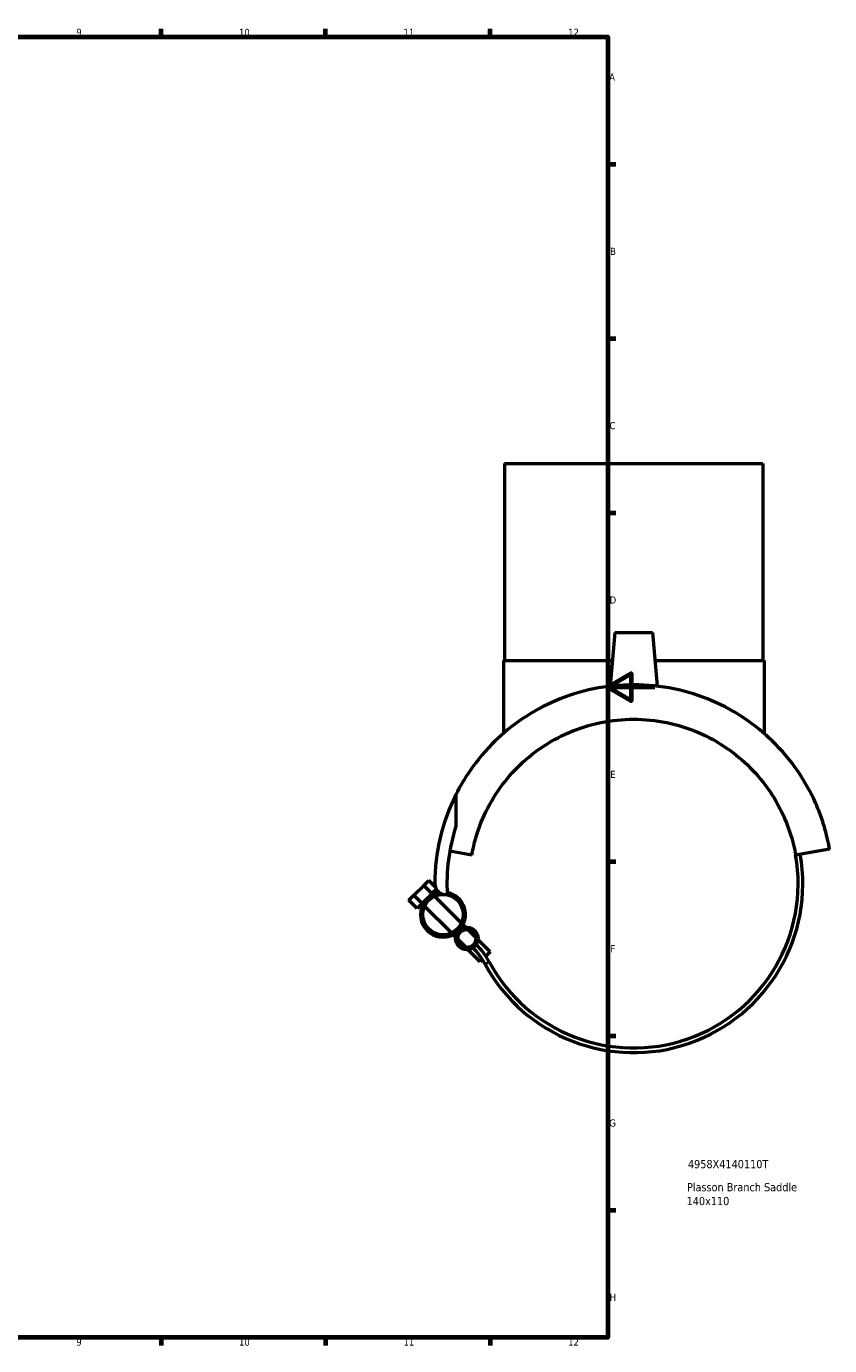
# Model space of a CAD drawing. Header units: millimetres. Extents: x -160 to 1307, y -278 to 850.
# Tile 5 of 6: x 573 to 915, y 17 to 578. Entities that reach past the tile are written whole.
import ezdxf

# ---------------------------------------------------------------- set-up
doc = ezdxf.new("R2010")
doc.units = ezdxf.units.MM
for name, color, linetype, lineweight in [('Border (ANSI)', 7, 'Continuous', 70), ('Title (ISO)', 7, 'Continuous', 50), ('Visible (ANSI)', 7, 'Continuous', 50), ('Visible Narrow (ANSI)', 7, 'Continuous', 35)]:
    doc.layers.add(name, color=color, linetype=linetype, lineweight=lineweight)
doc.styles.add('Note Text (ANSI)', font='tahoma.ttf')
doc.styles.add('Note Text (ISO)', font='tahoma.ttf')

# ---------------------------------------------------------------- blocks, each defined once
blk = doc.blocks.new('Borders Default Border')
at = {"layer": 'Border (ANSI)'}
for p, q in [((630.75, 574), (630.75, 577.45)), ((700.83, 574), (700.83, 577.45)), ((770.92, 574), (770.92, 577.45)), ((821, 519.75), (824.45, 519.75)), ((821, 445.5), (824.45, 445.5)), ((821, 371.25), (824.45, 371.25)), ((821, 222.75), (824.45, 222.75)), ((821, 148.5), (824.45, 148.5)), ((821, 74.25), (824.45, 74.25)), ((630.75, 20), (630.75, 16.55)), ((700.83, 20), (700.83, 16.55)), ((770.92, 20), (770.92, 16.55))]:
    blk.add_line(p, q, dxfattribs=at)
at = {"layer": 'Border (ANSI)', "flags": 128}
for points in [[(20, 20), (20, 574), (821, 574), (821, 20), (20, 20)], [(841, 297), (821, 297), (831, 302.77), (831, 291.23), (821, 297)]]:
    blk.add_lwpolyline(points, dxfattribs=at)
at = {"layer": 'Border (ANSI)', "attachment_point": 7, "style": 'Note Text (ANSI)'}
for s, insert, char_height in [('9', (594.7, 574.34), 3.05), ('10', (663.96, 574.34), 3.048), ('11', (734.04, 574.4), 3.048), ('12', (804.13, 574.4), 3.048), ('A', (821.63, 555.35), 3.05), ('B', (821.99, 481.1), 3.05), ('C', (821.8, 406.8), 3.05), ('D', (821.81, 332.6), 3.05), ('E', (822.05, 258.35), 3.05), ('F', (822.14, 184.1), 3.05), ('G', (821.66, 109.79), 3.05), ('H', (821.81, 35.6), 3.05), ('9', (594.7, 16.49), 3.05), ('10', (663.96, 16.49), 3.048), ('11', (734.04, 16.55), 3.048), ('12', (804.13, 16.55), 3.048)]:
    blk.add_mtext(s, dxfattribs=dict(at, insert=insert, char_height=char_height))
blk = doc.blocks.new('Title Blocks ISO')
at = {"layer": 'Title (ISO)', "style": 'Note Text (ISO)'}
for tag, p in [('PART_NUMBER_001', (34.13, 72.11)), ('DESCRIPTION_001', (33.74, 62.29)), ('DESCRIPTION_002', (33.56, 56.39))]:
    blk.add_attdef(tag, p, '', height=3.5, dxfattribs=at)

msp = doc.modelspace()

# ---------------------------------------------------------------- linework, layer by layer
at = {"layer": 'Visible (ANSI)'}
for p, q in [((777.058, 392.333), (887.058, 392.333)), ((777.058, 392.333), (777.058, 308.333)), ((887.058, 392.333), (887.058, 308.333)), ((824.058, 320.283), (822.06, 297.441)), ((824.058, 320.283), (840.058, 320.283)), ((840.058, 320.283), (842.056, 297.441)), ((776.558, 308.333), (823.012, 308.333)), ((776.558, 308.333), (776.558, 277.316)), ((841.103, 308.333), (887.558, 308.333)), ((887.558, 308.333), (887.558, 277.316)), ((756.349, 251.31), (756.349, 237.77)), ((763.121, 225.488), (753.712, 227.147)), ((915.471, 228.041), (900.994, 225.488)), ((742.616, 212.597), (744.737, 214.718)), ((747.6, 211.855), (744.737, 214.718)), ((736.252, 206.233), (738.373, 208.354)), ((738.373, 208.354), (742.616, 212.597)), ((738.373, 208.354), (741.909, 204.818)), ((742.616, 212.597), (746.151, 209.061)), ((746.151, 209.061), (744.03, 206.94)), ((748.026, 210.936), (746.151, 209.061)), ((746.491, 208.721), (746.151, 209.061)), ((758.639, 196.574), (747.24, 207.972)), ((739.787, 202.697), (736.252, 206.233)), ((741.909, 204.818), (739.787, 202.697)), ((744.03, 206.94), (741.909, 204.818)), ((742.249, 204.478), (741.909, 204.818)), ((754.396, 192.331), (742.998, 203.729)), ((756.23, 190.497), (755.145, 191.582)), ((760.472, 194.74), (759.388, 195.825)), ((764.771, 190.441), (761.473, 193.74)), ((760.528, 186.199), (757.23, 189.497)), ((770.9, 184.312), (765.771, 189.441)), ((766.657, 180.07), (761.529, 185.198)), ((767.592, 181.004), (766.657, 180.07)), ((770.9, 184.312), (769.037, 182.449))]:
    msp.add_line(p, q, dxfattribs=at)
for centre, radius in [((750.818, 200.151), 8.6), ((761, 189.969), 4.8), ((761, 189.969), 3.8)]:
    msp.add_circle(centre, radius, dxfattribs=at)
for centre, radius, start, end in [((832.058, 213.333), 84.7, 153.36082, 180), ((832.058, 213.333), 79.555, 162.1113, 183.3066), ((832.058, 213.333), 72, 208.40375, 10), ((832.058, 213.333), 70, 208.40375, 10), ((750.818, 200.151), 9.6, 99.56858, 315), ((751.992, 213.333), 4.634, 180, 277.98708), ((750.818, 200.151), 9.6, 315, 79.35625), ((742.657, 164.986), 29.636, 28.40375, 45), ((742.657, 164.986), 31.636, 28.40375, 45)]:
    msp.add_arc(centre, radius, start, end, dxfattribs=at)
for points, knots in [([(832.058, 298.033), (826.326, 298.033), (820.541, 297.442), (809.305, 295.121), (803.854, 293.392), (793.651, 289.028), (788.886, 286.39), (780.27, 280.557), (776.418, 277.364), (768.938, 270.106), (765.294, 265.738), (759.959, 257.962), (758.005, 254.611), (756.349, 251.31)], [-15.3942351, -15.3942351, -15.3942351, -15.3942351, -13.6747698, -13.6747698, -11.9553045, -11.9553045, -10.2358392, -10.2358392, -8.5163739, -8.5163739, -6.3872804, -6.3872804, -4.8276937, -4.8276937, -4.8276937, -4.8276937]), ([(915.471, 228.041), (915.471, 228.041), (915.417, 228.352), (915.247, 229.265), (915.131, 229.868), (914.847, 231.235), (914.68, 231.999), (914.294, 233.631), (914.076, 234.501), (913.336, 237.241), (912.735, 239.219), (911.291, 243.35), (910.447, 245.505), (907.495, 252.151), (904.98, 256.762), (898.822, 265.738), (895.178, 270.106), (887.698, 277.364), (883.846, 280.557), (875.23, 286.39), (870.465, 289.028), (860.262, 293.392), (854.811, 295.121), (843.575, 297.442), (837.79, 298.033), (832.058, 298.033)], [-30.7884703, -30.7884703, -30.7884703, -30.7884703, -30.2561969, -30.2561969, -29.7239235, -29.7239235, -29.1916502, -29.1916502, -28.6593768, -28.6593768, -27.5948301, -27.5948301, -26.5302833, -26.5302833, -24.4011899, -24.4011899, -22.2720964, -22.2720964, -20.5526311, -20.5526311, -18.8331658, -18.8331658, -17.1137005, -17.1137005, -15.3942351, -15.3942351, -15.3942351, -15.3942351]), ([(763.121, 225.488), (763.244, 226.182), (763.376, 226.872), (764.471, 232.146), (765.868, 236.564), (769.446, 244.965), (771.632, 248.951), (776.659, 256.357), (779.504, 259.774), (785.486, 265.756), (788.822, 268.566), (796.198, 273.616), (800.239, 275.857), (808.812, 279.525), (813.355, 280.954), (822.644, 282.859), (827.391, 283.333), (832.058, 283.333)], [24.1414785, 24.1414785, 24.1414785, 24.1414785, 24.3601655, 24.3601655, 25.8224544, 25.8224544, 27.2847434, 27.2847434, 28.7470323, 28.7470323, 30.146978, 30.146978, 31.5469236, 31.5469236, 32.9468692, 32.9468692, 34.3468149, 34.3468149, 34.3468149, 34.3468149]), ([(832.058, 283.333), (836.724, 283.333), (841.472, 282.859), (850.761, 280.954), (855.304, 279.525), (863.877, 275.857), (867.918, 273.616), (875.294, 268.566), (878.629, 265.756), (884.612, 259.774), (887.456, 256.357), (892.484, 248.951), (894.67, 244.965), (898.248, 236.564), (899.645, 232.146), (900.74, 226.872), (900.872, 226.182), (900.994, 225.488)], [34.3468149, 34.3468149, 34.3468149, 34.3468149, 35.7467605, 35.7467605, 37.1467061, 37.1467061, 38.5466518, 38.5466518, 39.9465974, 39.9465974, 41.4088864, 41.4088864, 42.8711753, 42.8711753, 44.3334642, 44.3334642, 44.5521512, 44.5521512, 44.5521512, 44.5521512])]:
    msp.add_open_spline(points, degree=3, knots=knots, dxfattribs=at)
at = {"layer": 'Visible Narrow (ANSI)'}
msp.add_line((770.474, 180.029), (768.736, 179.09), dxfattribs=at)

# ---------------------------------------------------------------- block references
msp.add_blockref('Borders Default Border', (0, 0))
msp.add_blockref('Title Blocks ISO', (821, 20)).add_auto_attribs({'PART_NUMBER_001': '4958X4140110T', 'DESCRIPTION_001': 'Plasson Branch Saddle', 'DESCRIPTION_002': '140x110'})

doc.saveas('drawing.dxf')
